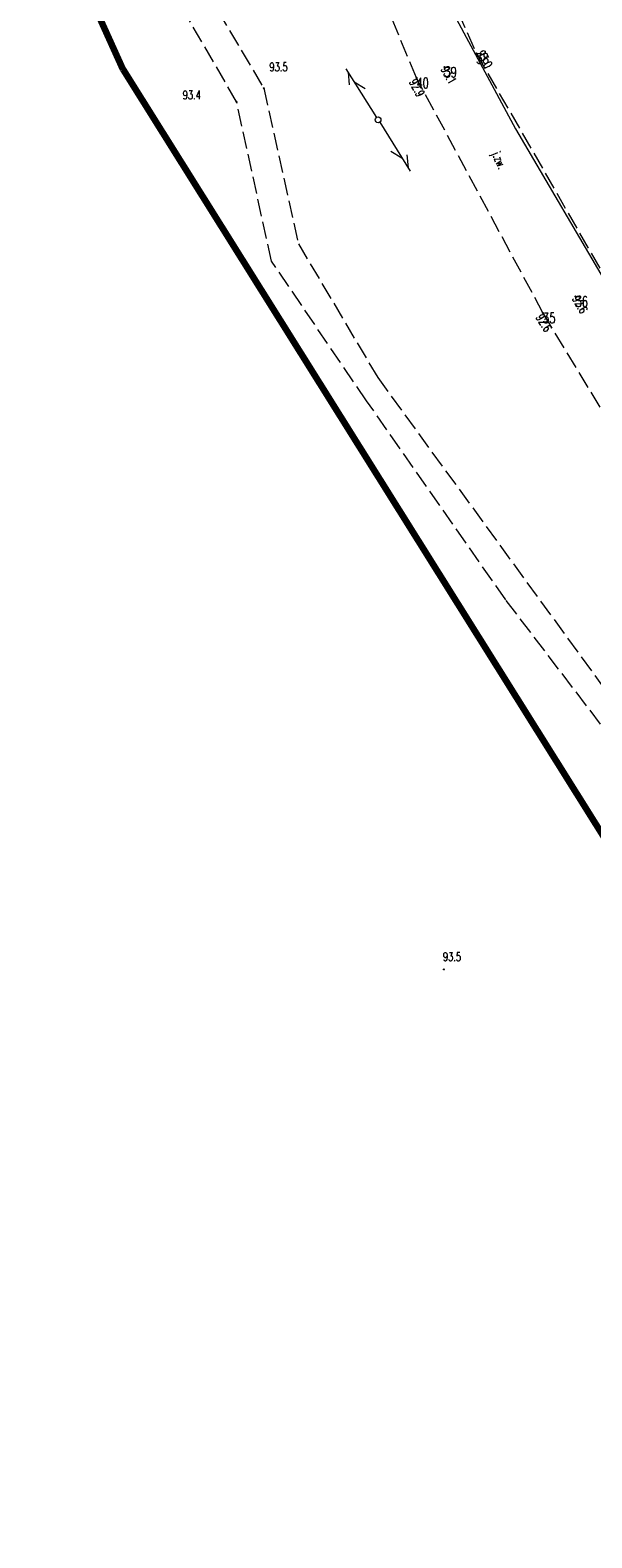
# Model space of a CAD drawing. Header units: metres. Extents: x 7542868 to 7543894, y 5828497 to 5830561.
# Tile 7 of 66: x 7543457 to 7543506, y 5829154 to 5829285. Entities that reach past the tile are written whole.
import ezdxf
from ezdxf.enums import TextEntityAlignment as Align

# ---------------------------------------------------------------- set-up
doc = ezdxf.new("R2010")
doc.units = ezdxf.units.M
for name, pattern in [('1', [0]), ('2_KTJZ01', [2, 1.5, -0.5]), ('4_SUPE_01', [0]), ('4_SUPT_01', [0])]:
    doc.linetypes.add(name, pattern=pattern)
doc.layers.get('0').update_dxf_attribs({"color": 250, "linetype": 'CONTINUOUS', "lineweight": 100})
for name, color, linetype, lineweight in [('KTJZ_E_T_0', 7, 'CONTINUOUS', 15), ('KTJZ_L_0', 7, '2_KTJZ01', 18), ('PIKIETY_T_0', 230, 'CONTINUOUS', 0), ('RTPW_T_0', 7, 'CONTINUOUS', 15), ('SUPE_L_2', 1, '4_SUPE_01', 18), ('SUPT_L_0', 30, '4_SUPT_01', 18), ('SUSM_T_3', 7, 'CONTINUOUS', 18), ('ZASIEG_L_0', 3, '1', 100)]:
    doc.layers.add(name, color=color, linetype=linetype, lineweight=lineweight)
doc.styles.get("Standard").update_dxf_attribs({"font": 'Simplex.SHX', "width": 0.75})

# ---------------------------------------------------------------- blocks, each defined once
blk = doc.blocks.new('2_RTPW01')
at = {"linetype": 'CONTINUOUS'}
blk.add_circle((0, 0), 0.045, dxfattribs=at)
blk = doc.blocks.new('4_SUSM04_01')
at = {"linetype": 'CONTINUOUS'}
blk.add_circle((0, 0), 0.25, dxfattribs=at)

msp = doc.modelspace()

# ---------------------------------------------------------------- linework, layer by layer
at = {"layer": 'KTJZ_L_0', "linetype": '2_KTJZ01'}
for p, q in [((7543474.83, 5829278.41), (7543457.47, 5829308.34)), ((7543459.95, 5829308.69), (7543477.19, 5829279.58)), ((7543485.99, 5829304.55), (7543495.64, 5829282.61)), ((7543490.44, 5829280.49), (7543481.22, 5829302.67)), ((7543495.64, 5829282.61), (7543507.05, 5829262.75)), ((7543477.19, 5829279.58), (7543480.2, 5829266.07)), ((7543501.42, 5829260.08), (7543490.44, 5829280.49)), ((7543477.86, 5829264.57), (7543474.83, 5829278.41)), ((7543480.2, 5829266.07), (7543487.08, 5829254.46)), ((7543486.11, 5829252.45), (7543477.86, 5829264.57)), ((7543513.66, 5829239.94), (7543501.42, 5829260.08)), ((7543487.08, 5829254.46), (7543518.91, 5829210.75)), ((7543498.19, 5829235.17), (7543486.11, 5829252.45)), ((7543516.13, 5829211.66), (7543498.19, 5829235.17))]:
    msp.add_line(p, q, dxfattribs=at)
at = {"layer": 'SUPE_L_2', "linetype": '4_SUPE_01'}
for p, q in [((7543492.8, 5829287.67), (7543499.05, 5829276.06)), ((7543499.05, 5829276.06), (7543507.24, 5829262.1))]:
    msp.add_line(p, q, dxfattribs=at)
at = {"layer": 'SUPT_L_0', "linetype": '4_SUPT_01'}
for p, q in [((7543484.31, 5829281.28), (7543486.98, 5829277.05)), ((7543484.5, 5829280.98), (7543484.61, 5829279.87)), ((7543485.03, 5829280.14), (7543485.99, 5829279.56)), ((7543487.25, 5829276.63), (7543489.9, 5829272.39)), ((7543488.23, 5829274.11), (7543489.18, 5829273.53)), ((7543489.61, 5829273.8), (7543489.71, 5829272.68))]:
    msp.add_line(p, q, dxfattribs=at)
at = {"layer": 'ZASIEG_L_0', "linetype": '1'}
for p, q in [((7543464.97, 5829281.21), (7543334.68, 5829572.5)), ((7543599.71, 5829066), (7543464.97, 5829281.21))]:
    msp.add_line(p, q, dxfattribs=at)

# ---------------------------------------------------------------- block references
at = {"layer": 'RTPW_T_0'}
for p in [(7543495.64, 5829282.61), (7543492.87, 5829281.42), (7543490.44, 5829280.49), (7543504.25, 5829261.5), (7543501.42, 5829260.08)]:
    msp.add_blockref('2_RTPW01', p, dxfattribs=at)
at = {"layer": 'RTPW_T_0', "rotation": 269.9999974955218}
for p in [(7543477.19, 5829279.58), (7543474.83, 5829278.41), (7543492.82, 5829203.07)]:
    msp.add_blockref('2_RTPW01', p, dxfattribs=at)
at = {"layer": 'SUSM_T_3'}
msp.add_blockref('4_SUSM04_01', (7543487.11, 5829276.84), dxfattribs=at)

# ---------------------------------------------------------------- texts
at = {"layer": 'KTJZ_E_T_0', "width": 0.7}
msp.add_text('j.zw.', height=0.75, rotation=293.8387, dxfattribs=at).set_placement((7543497.53, 5829273.3), align=Align.MIDDLE)
at = {"layer": 'PIKIETY_T_0', "width": 0.7}
for s, p in [('38', (7543495.64, 5829282.61)), ('39', (7543492.87, 5829281.42)), ('40', (7543490.44, 5829280.49)), ('36', (7543504.25, 5829261.5)), ('35', (7543501.42, 5829260.08))]:
    msp.add_text(s, height=0.9, dxfattribs=at).set_placement(p, align=Align.TOP_LEFT)
at = {"layer": 'RTPW_T_0', "width": 0.7}
msp.add_text('93.0', height=0.75, rotation=299.73, dxfattribs=at).set_placement((7543495.64, 5829282.61))
for s, p in [('93.5', (7543477.68, 5829281.81)), ('93.4', (7543470.15, 5829279.38)), ('93.5', (7543492.74, 5829204.55))]:
    msp.add_text(s, height=0.75, dxfattribs=at).set_placement(p, align=Align.TOP_LEFT)
for s, rotation, p in [('93.1', 298.21, (7543492.87, 5829281.42)), ('92.6', 299.61, (7543504.25, 5829261.5))]:
    msp.add_text(s, height=0.75, rotation=rotation, dxfattribs=at).set_placement(p, align=Align.MIDDLE_LEFT)
for s, rotation, p in [('92.9', 298.2903, (7543490.44, 5829280.49)), ('92.6', 301.3593, (7543501.42, 5829260.08))]:
    msp.add_text(s, height=0.75, rotation=rotation, dxfattribs=at).set_placement(p, align=Align.TOP_LEFT)

doc.saveas('drawing.dxf')
